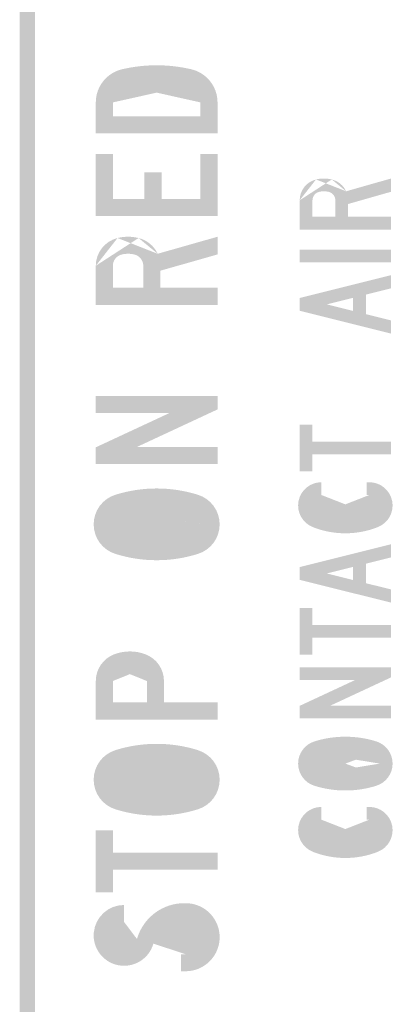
# Model space of a CAD drawing. Header units: inches. Extents: x 0 to 8.5, y 0 to 11.
# Tile 7 of 10: x 2.596 to 3.138, y 6.897 to 8.322. Entities that reach past the tile are written whole.
import ezdxf

# ---------------------------------------------------------------- set-up
doc = ezdxf.new("R2010")
doc.units = ezdxf.units.IN
doc.header["$LTSCALE"] = 0.5
doc.header["$MEASUREMENT"] = 0
doc.layers.get('0').update_dxf_attribs({"linetype": 'CONTINUOUS'})
doc.layers.add('C-ROAD-SIGN', color=1, linetype='CONTINUOUS', lineweight=25)

# ---------------------------------------------------------------- blocks, each defined once
blk = doc.blocks.new('GSDIVH_1')
at = {"extrusion": (0, 0, -1)}
blk.add_solid([(0, 0.04166666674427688), (0, 0), (-3.25, 0.04166666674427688), (-3.25, 0)], dxfattribs=at)
blk = doc.blocks.new('GSPANL_1')
blk.add_blockref('GSDIVH_1', (-1.625, -0.02083333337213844))
blk = doc.blocks.new('C_US_1')
h = blk.add_hatch(color=256)
edge = h.paths.add_edge_path()
edge.add_line((6.999957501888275, 15), (0, 15))
edge.add_line((0, 15), (0, 13.125))
edge.add_ellipse((13.99991500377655, 13.125), major_axis=(0, 14.00000000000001), ratio=0.9999939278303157, start_angle=90, end_angle=260.5313333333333)
edge.add_ellipse((7.749952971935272, 13.59471550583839), major_axis=(0, 20.25000000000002), ratio=0.9999939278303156, start_angle=262.1297694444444, end_angle=344.2259361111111)
edge.add_ellipse((14.74991044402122, 38.375), major_axis=(0, 5.500000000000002), ratio=0.9999939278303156, start_angle=-90, end_angle=164.2259361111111, ccw=False)
edge.add_line((20.24987706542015, 38.375), (27.2498345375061, 38.375))
edge.add_ellipse((14.74991044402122, 38.375), major_axis=(0, 12.5), ratio=0.9999939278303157, start_angle=270, end_angle=524.2259361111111)
edge.add_ellipse((7.749952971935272, 13.59471550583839), major_axis=(0, 13.25000000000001), ratio=0.9999939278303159, start_angle=262.5804166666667, end_angle=344.2259361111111, ccw=False)
edge.add_ellipse((13.99991500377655, 13.125), major_axis=(0, 7.000000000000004), ratio=0.9999939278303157, start_angle=90, end_angle=259.7856611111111, ccw=False)
edge.add_line((6.999957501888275, 13.125), (6.999957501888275, 15))
blk = doc.blocks.new('C_UT_7')
blk.add_hatch(color=256).paths.add_polyline_path([(9.249998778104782, 0), (9.249998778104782, 43), (0, 43), (0, 50), (25.49999663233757, 50), (25.49999663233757, 43), (16.24999788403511, 43), (16.24999788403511, 0)])
blk = doc.blocks.new('C_UO_7')
h = blk.add_hatch(color=256)
edge = h.paths.add_edge_path()
edge.add_ellipse((14.74999833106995, 11.875), major_axis=(0, 5.75000000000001), ratio=0.9999998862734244, start_angle=107.32827222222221, end_angle=180, ccw=False)
edge.add_ellipse((56.81639981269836, 25), major_axis=(0, 49.81640625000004), ratio=0.9999998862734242, start_angle=72.67173055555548, end_angle=107.32827222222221, ccw=False)
edge.add_ellipse((14.74999833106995, 38.125), major_axis=(0, 5.75), ratio=0.9999998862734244, start_angle=-72.67173055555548, end_angle=72.67172777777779, ccw=False)
edge.add_ellipse((-27.31640312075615, 25), major_axis=(0, 49.81640625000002), ratio=0.9999998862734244, start_angle=252.6717305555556, end_angle=287.3282722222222, ccw=False)
edge.add_ellipse((14.74999833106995, 11.875), major_axis=(0, 5.750000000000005), ratio=0.9999998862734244, start_angle=180.0249111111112, end_angle=252.6717277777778, ccw=False)
edge.add_line((14.75249832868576, 6.125), (14.75249832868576, -0.875))
edge.add_ellipse((14.74999833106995, 11.875), major_axis=(0, 12.75000000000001), ratio=0.9999998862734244, start_angle=180.0112333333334, end_angle=252.6717277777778)
edge.add_ellipse((-27.31640312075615, 25), major_axis=(0, 56.81640624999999), ratio=0.9999998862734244, start_angle=252.6717277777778, end_angle=287.3282694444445)
edge.add_ellipse((14.74999833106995, 38.125), major_axis=(0, 12.75), ratio=0.9999998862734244, start_angle=287.3282722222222, end_angle=432.6717305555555)
edge.add_ellipse((56.81639981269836, 25), major_axis=(0, 56.81640625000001), ratio=0.9999998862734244, start_angle=72.67172777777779, end_angle=107.3282694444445)
edge.add_ellipse((14.74999833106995, 11.875), major_axis=(0, 12.75), ratio=0.9999998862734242, start_angle=107.3282722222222, end_angle=180)
edge.add_line((14.74999833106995, -0.875), (14.74999833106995, 6.125))
blk = doc.blocks.new('C_UP_1')
h = blk.add_hatch(color=256)
edge = h.paths.add_edge_path()
edge.add_line((15.83090388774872, 29), (7.002457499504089, 29))
edge.add_line((7.002457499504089, 29), (7.002457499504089, 22))
edge.add_line((7.002457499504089, 22), (15.83090388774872, 22))
edge.add_ellipse((15.83085578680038, 33.75), major_axis=(0, 11.75), ratio=0.9999939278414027, start_angle=180, end_angle=248.8998027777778)
edge.add_ellipse((9.999939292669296, 36), major_axis=(0, 17.99999999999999), ratio=0.9999939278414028, start_angle=248.8998027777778, end_angle=291.1001944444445)
edge.add_ellipse((15.83085578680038, 38.25), major_axis=(0, 11.75000000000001), ratio=0.9999939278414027, start_angle=291.1001972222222, end_angle=360)
edge.add_line((15.83090388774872, 50), (2.980232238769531e-08, 50))
edge.add_line((2.980232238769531e-08, 50), (2.980232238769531e-08, 0))
edge.add_line((2.980232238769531e-08, 0), (6.999957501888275, 0))
edge.add_line((6.999957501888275, 0), (6.999957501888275, 43))
edge.add_line((6.999957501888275, 43), (15.83090388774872, 43))
edge.add_ellipse((15.83085578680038, 38.25), major_axis=(0, 4.750000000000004), ratio=0.999993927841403, start_angle=291.1001972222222, end_angle=360, ccw=False)
edge.add_ellipse((9.999939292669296, 36), major_axis=(0, 11.00000000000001), ratio=0.9999939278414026, start_angle=248.8998055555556, end_angle=291.1001972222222, ccw=False)
edge.add_ellipse((15.83085578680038, 33.75), major_axis=(0, 4.750000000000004), ratio=0.999993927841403, start_angle=180, end_angle=248.89980277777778, ccw=False)
blk = doc.blocks.new('GSWD2_8')
at = {"xscale": 0.006666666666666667, "yscale": 0.006666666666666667, "zscale": 0.006666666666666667}
for name, p in [('C_US_1', (0, 0)), ('C_UT_7', (0.216666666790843, 0)), ('C_UO_7', (0.4266666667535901, 0)), ('C_UP_1', (0.6900000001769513, 0))]:
    blk.add_blockref(name, p, dxfattribs=at)
blk = doc.blocks.new('C_UO_8')
h = blk.add_hatch(color=256)
edge = h.paths.add_edge_path()
edge.add_ellipse((14.74999830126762, 11.875), major_axis=(0, 5.75000000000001), ratio=0.9999998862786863, start_angle=107.32827222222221, end_angle=180, ccw=False)
edge.add_ellipse((56.81639978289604, 25), major_axis=(0, 49.81640625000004), ratio=0.9999998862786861, start_angle=72.67173055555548, end_angle=107.32827222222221, ccw=False)
edge.add_ellipse((14.74999830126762, 38.125), major_axis=(0, 5.75), ratio=0.9999998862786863, start_angle=-72.67173055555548, end_angle=72.67172777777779, ccw=False)
edge.add_ellipse((-27.31640315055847, 25), major_axis=(0, 49.81640625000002), ratio=0.9999998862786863, start_angle=252.6717305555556, end_angle=287.3282722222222, ccw=False)
edge.add_ellipse((14.74999830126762, 11.875), major_axis=(0, 5.750000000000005), ratio=0.9999998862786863, start_angle=180.0249111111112, end_angle=252.6717277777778, ccw=False)
edge.add_line((14.75249829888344, 6.125), (14.75249829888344, -0.875))
edge.add_ellipse((14.74999830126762, 11.875), major_axis=(0, 12.75000000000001), ratio=0.9999998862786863, start_angle=180.0112333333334, end_angle=252.6717277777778)
edge.add_ellipse((-27.31640315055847, 25), major_axis=(0, 56.81640624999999), ratio=0.9999998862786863, start_angle=252.6717277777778, end_angle=287.3282694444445)
edge.add_ellipse((14.74999830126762, 38.125), major_axis=(0, 12.75), ratio=0.9999998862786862, start_angle=287.3282722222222, end_angle=432.6717305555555)
edge.add_ellipse((56.81639978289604, 25), major_axis=(0, 56.81640625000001), ratio=0.9999998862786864, start_angle=72.67172777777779, end_angle=107.3282694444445)
edge.add_ellipse((14.74999830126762, 11.875), major_axis=(0, 12.75), ratio=0.9999998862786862, start_angle=107.3282722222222, end_angle=180)
edge.add_line((14.74999830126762, -0.875), (14.74999830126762, 6.125))
blk = doc.blocks.new('C_UN_5')
blk.add_hatch(color=256).paths.add_polyline_path([(2.980232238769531e-08, 0), (2.980232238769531e-08, 50), (6.914958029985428, 50), (20.99987250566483, 19.78524999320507), (20.99987250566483, 50), (27.9998300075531, 50), (27.9998300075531, 0), (22.4998634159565, 0), (6.999957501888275, 33.25), (6.999957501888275, 0)])
blk = doc.blocks.new('GSWD2_9')
at = {"xscale": 0.006666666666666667, "yscale": 0.006666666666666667, "zscale": 0.006666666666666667}
for name, p in [('C_UO_8', (0, 0)), ('C_UN_5', (0.2633333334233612, 0))]:
    blk.add_blockref(name, p, dxfattribs=at)
blk = doc.blocks.new('C_UR_6')
h = blk.add_hatch(color=256)
edge = h.paths.add_edge_path()
edge.add_ellipse((16.06732860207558, 35.25), major_axis=(0, 4.750000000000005), ratio=0.9999998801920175, start_angle=180, end_angle=256.1134583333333)
edge.add_ellipse((9.999998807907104, 36.75), major_axis=(0, 11.00000000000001), ratio=0.9999998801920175, start_angle=256.1134583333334, end_angle=283.8865388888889)
edge.add_ellipse((16.06732860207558, 38.25), major_axis=(0, 4.749999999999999), ratio=0.9999998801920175, start_angle=283.8865416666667, end_angle=360)
edge.add_line((16.06724807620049, 43), (6.999999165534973, 43))
edge.add_line((6.999999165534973, 43), (6.999999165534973, 0))
edge.add_line((6.999999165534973, 0), (0, 0))
edge.add_line((0, 0), (0, 50))
edge.add_line((0, 50), (16.06724807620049, 50))
edge.add_ellipse((16.06732860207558, 38.25), major_axis=(0, 11.75), ratio=0.9999998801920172, start_angle=283.8865416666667, end_angle=360, ccw=False)
edge.add_ellipse((9.999998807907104, 36.75), major_axis=(0, 18.00000000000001), ratio=0.9999998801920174, start_angle=256.1134611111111, end_angle=283.8865416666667, ccw=False)
edge.add_ellipse((16.06732860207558, 35.25), major_axis=(0, 11.75), ratio=0.9999998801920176, start_angle=204.8220638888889, end_angle=256.11345833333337, ccw=False)
edge.add_line((20.99999749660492, 24.58550000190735), (27.99999666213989, 0))
edge.add_line((27.99999666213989, 0), (20.72174754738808, 0))
edge.add_line((20.72174754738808, 0), (14.03074833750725, 23.5))
edge.add_line((14.03074833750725, 23.5), (7.002499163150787, 23.5))
edge.add_line((7.002499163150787, 23.5), (7.002499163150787, 30.5))
edge.add_line((7.002499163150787, 30.5), (16.06724807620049, 30.5))
edge.add_line((16.06724807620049, 30.5), (16.06724807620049, 30.5))
blk = doc.blocks.new('C_UE_1')
blk.add_hatch(color=256).paths.add_polyline_path([(-2.980232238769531e-08, 0), (-2.980232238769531e-08, 50), (25.49982994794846, 50), (25.49982994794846, 43), (6.999953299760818, 43), (6.999953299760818, 30), (17.95363026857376, 30), (17.95363026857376, 23), (6.999953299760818, 23), (6.999953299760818, 7), (25.49982994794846, 7), (25.49982994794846, 0)])
blk = doc.blocks.new('C_UD_1')
h = blk.add_hatch(color=256)
edge = h.paths.add_edge_path()
edge.add_line((7.002499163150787, 7), (7.002499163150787, 0))
edge.add_line((7.002499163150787, 0), (12.73599848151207, 0))
edge.add_ellipse((12.73610755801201, 14), major_axis=(0, 13.99999999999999), ratio=0.9999998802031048, start_angle=180, end_angle=256.8910111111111)
edge.add_ellipse((-34.49999582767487, 25), major_axis=(0, 62.50000000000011), ratio=0.9999998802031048, start_angle=256.8910111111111, end_angle=283.1089916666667)
edge.add_ellipse((12.73610755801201, 36), major_axis=(0, 14), ratio=0.9999998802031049, start_angle=283.1089888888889, end_angle=360.0000000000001)
edge.add_line((12.73599848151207, 50), (0, 50))
edge.add_line((0, 50), (0, 0))
edge.add_line((0, 0), (6.999999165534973, 0))
edge.add_line((6.999999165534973, 0), (6.999999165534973, 43))
edge.add_line((6.999999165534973, 43), (12.73599848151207, 43))
edge.add_ellipse((12.73610755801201, 36), major_axis=(0, 6.999999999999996), ratio=0.9999998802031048, start_angle=283.1089888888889, end_angle=360, ccw=False)
edge.add_ellipse((-34.49999582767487, 25), major_axis=(0, 55.50000000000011), ratio=0.9999998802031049, start_angle=256.8910083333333, end_angle=283.1089888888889, ccw=False)
edge.add_ellipse((12.73610755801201, 14), major_axis=(0, 6.99999999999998), ratio=0.9999998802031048, start_angle=180, end_angle=256.8910111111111, ccw=False)
edge.add_line((12.73599848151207, 7), (7.002499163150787, 7))
blk = doc.blocks.new('GSWD2_10')
at = {"xscale": 0.006666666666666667, "yscale": 0.006666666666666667, "zscale": 0.006666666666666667}
for name, p in [('C_UR_6', (0, 0)), ('C_UE_1', (0.2433333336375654, 0)), ('C_UD_1', (0.470000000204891, 0))]:
    blk.add_blockref(name, p, dxfattribs=at)
blk = doc.blocks.new('GSSTRG_6')
for name, p in [('GSWD2_8', (0, 0)), ('GSWD2_9', (1.126666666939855, 0)), ('GSWD2_10', (1.826666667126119, 0))]:
    blk.add_blockref(name, p)
blk = doc.blocks.new('C_UC_6')
h = blk.add_hatch(color=256)
edge = h.paths.add_edge_path()
edge.add_ellipse((15.24998143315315, 11.875), major_axis=(0, 5.750000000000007), ratio=0.9999987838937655, start_angle=111.56859444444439, end_angle=270, ccw=False)
edge.add_ellipse((48.45306605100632, 25), major_axis=(0, 41.45312499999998), ratio=0.9999987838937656, start_angle=68.43140277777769, end_angle=111.56859444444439, ccw=False)
edge.add_ellipse((15.24998143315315, 38.125), major_axis=(0, 5.75), ratio=0.9999987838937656, start_angle=-90, end_angle=68.43140555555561, ccw=False)
edge.add_line((20.99997442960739, 38.125), (27.99996593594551, 38.125))
edge.add_ellipse((15.24998143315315, 38.125), major_axis=(0, 12.75), ratio=0.9999987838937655, start_angle=270, end_angle=428.4314055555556)
edge.add_ellipse((48.45306605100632, 25), major_axis=(0, 48.453125), ratio=0.9999987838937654, start_angle=68.43140555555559, end_angle=111.5685972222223)
edge.add_ellipse((15.24998143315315, 11.875), major_axis=(0, 12.75), ratio=0.9999987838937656, start_angle=111.5685944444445, end_angle=270)
edge.add_line((27.99996593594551, 11.875), (27.99996593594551, 13.25))
edge.add_line((27.99996593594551, 13.25), (20.99997442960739, 13.25))
edge.add_line((20.99997442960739, 13.25), (20.99997442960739, 11.875))
blk = doc.blocks.new('C_UO_9')
h = blk.add_hatch(color=256)
edge = h.paths.add_edge_path()
edge.add_ellipse((14.74998295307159, 11.875), major_axis=(0, 5.750000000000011), ratio=0.9999988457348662, start_angle=107.32827222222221, end_angle=180, ccw=False)
edge.add_ellipse((56.81634065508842, 25), major_axis=(0, 49.81640625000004), ratio=0.9999988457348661, start_angle=72.67173055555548, end_angle=107.32827222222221, ccw=False)
edge.add_ellipse((14.74998295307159, 38.125), major_axis=(0, 5.75), ratio=0.9999988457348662, start_angle=-72.67173055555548, end_angle=72.67172777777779, ccw=False)
edge.add_ellipse((-27.31637477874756, 25), major_axis=(0, 49.81640625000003), ratio=0.9999988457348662, start_angle=252.6717305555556, end_angle=287.3282722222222, ccw=False)
edge.add_ellipse((14.74998295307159, 11.875), major_axis=(0, 5.750000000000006), ratio=0.9999988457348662, start_angle=180.0249111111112, end_angle=252.6717277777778, ccw=False)
edge.add_line((14.75248295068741, 6.125), (14.75248295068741, -0.875))
edge.add_ellipse((14.74998295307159, 11.875), major_axis=(0, 12.75000000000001), ratio=0.9999988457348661, start_angle=180.0112333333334, end_angle=252.6717277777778)
edge.add_ellipse((-27.31637477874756, 25), major_axis=(0, 56.81640624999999), ratio=0.9999988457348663, start_angle=252.6717277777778, end_angle=287.3282694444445)
edge.add_ellipse((14.74998295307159, 38.125), major_axis=(0, 12.75), ratio=0.9999988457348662, start_angle=287.3282722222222, end_angle=432.6717305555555)
edge.add_ellipse((56.81634065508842, 25), major_axis=(0, 56.81640625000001), ratio=0.9999988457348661, start_angle=72.67172777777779, end_angle=107.3282694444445)
edge.add_ellipse((14.74998295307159, 11.875), major_axis=(0, 12.75), ratio=0.9999988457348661, start_angle=107.3282722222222, end_angle=180)
edge.add_line((14.74998295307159, -0.875), (14.74998295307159, 6.125))
blk = doc.blocks.new('C_UN_6')
blk.add_hatch(color=256).paths.add_polyline_path([(-5.960464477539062e-08, 0), (-5.960464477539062e-08, 50), (6.914991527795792, 50), (20.99997439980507, 19.78524997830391), (20.99997439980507, 50), (27.99996590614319, 50), (27.99996590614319, 0), (22.4999725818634, 0), (6.999991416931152, 33.25), (6.999991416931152, 0)])
blk = doc.blocks.new('C_UT_8')
blk.add_hatch(color=256).paths.add_polyline_path([(9.249987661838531, 0), (9.249987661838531, 43), (0, 43), (0, 50), (25.49996596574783, 50), (25.49996596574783, 43), (16.2499783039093, 43), (16.2499783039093, 0)])
blk = doc.blocks.new('C_UA_6')
blk.add_hatch(color=256).paths.add_polyline_path([(-2.980232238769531e-08, 0), (12.49998667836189, 50), (19.4999792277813, 50), (31.99996593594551, 0), (24.78447359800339, 0), (21.34697726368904, 13.75), (16.00248298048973, 13.75), (16.00248298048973, 20.75), (19.59697911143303, 20.75), (15.99998295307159, 35.13824999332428), (12.40298679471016, 20.75), (15.99998295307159, 20.75), (15.99998295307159, 13.75), (10.65298864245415, 13.75), (7.215492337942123, 0)])
blk = doc.blocks.new('C_UC_7')
h = blk.add_hatch(color=256)
edge = h.paths.add_edge_path()
edge.add_ellipse((15.24998146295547, 11.875), major_axis=(0, 5.750000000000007), ratio=0.99999878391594, start_angle=111.56859444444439, end_angle=270, ccw=False)
edge.add_ellipse((48.45306608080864, 25), major_axis=(0, 41.45312499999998), ratio=0.9999987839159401, start_angle=68.43140277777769, end_angle=111.56859444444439, ccw=False)
edge.add_ellipse((15.24998146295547, 38.125), major_axis=(0, 5.75), ratio=0.9999987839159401, start_angle=-90, end_angle=68.43140555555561, ccw=False)
edge.add_line((20.99997445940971, 38.125), (27.99996596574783, 38.125))
edge.add_ellipse((15.24998146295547, 38.125), major_axis=(0, 12.75), ratio=0.99999878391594, start_angle=270, end_angle=428.4314055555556)
edge.add_ellipse((48.45306608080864, 25), major_axis=(0, 48.453125), ratio=0.99999878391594, start_angle=68.43140555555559, end_angle=111.5685972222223)
edge.add_ellipse((15.24998146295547, 11.875), major_axis=(0, 12.75), ratio=0.99999878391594, start_angle=111.5685944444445, end_angle=270)
edge.add_line((27.99996596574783, 11.875), (27.99996596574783, 13.25))
edge.add_line((27.99996596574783, 13.25), (20.99997445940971, 13.25))
edge.add_line((20.99997445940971, 13.25), (20.99997445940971, 11.875))
blk = doc.blocks.new('C_UT_9')
blk.add_hatch(color=256).paths.add_polyline_path([(9.249987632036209, 0), (9.249987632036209, 43), (-2.980232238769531e-08, 43), (-2.980232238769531e-08, 50), (25.49996593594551, 50), (25.49996593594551, 43), (16.24997827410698, 43), (16.24997827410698, 0)])
blk = doc.blocks.new('C_UA_7')
blk.add_hatch(color=256).paths.add_polyline_path([(-2.980232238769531e-08, 0), (12.49998667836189, 50), (19.4999792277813, 50), (31.99996593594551, 0), (24.78447359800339, 0), (21.34697726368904, 13.75), (16.00248298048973, 13.75), (16.00248298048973, 20.75), (19.59697911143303, 20.75), (15.99998295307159, 35.13824999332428), (12.40298679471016, 20.75), (15.99998295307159, 20.75), (15.99998295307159, 13.75), (10.65298864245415, 13.75), (7.215492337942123, 0)])
blk = doc.blocks.new('C_UI_5')
at = {"extrusion": (0, 0, -1)}
blk.add_solid([(2.980232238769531e-08, 50), (-6.999965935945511, 50), (2.980232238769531e-08, 0), (-6.999965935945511, 0)], dxfattribs=at)
blk = doc.blocks.new('C_UR_7')
h = blk.add_hatch(color=256)
edge = h.paths.add_edge_path()
edge.add_ellipse((16.06731098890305, 35.25), major_axis=(0, 4.750000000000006), ratio=0.9999987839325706, start_angle=180, end_angle=256.1134583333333)
edge.add_ellipse((9.999987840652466, 36.75), major_axis=(0, 11.00000000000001), ratio=0.9999987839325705, start_angle=256.1134583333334, end_angle=283.8865388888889)
edge.add_ellipse((16.06731098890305, 38.25), major_axis=(0, 4.749999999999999), ratio=0.9999987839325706, start_angle=283.8865416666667, end_angle=360)
edge.add_line((16.06723046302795, 43), (6.999991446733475, 43))
edge.add_line((6.999991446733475, 43), (6.999991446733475, 0))
edge.add_line((6.999991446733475, 0), (0, 0))
edge.add_line((0, 0), (0, 50))
edge.add_line((0, 50), (16.06723046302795, 50))
edge.add_ellipse((16.06731098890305, 38.25), major_axis=(0, 11.75), ratio=0.9999987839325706, start_angle=283.8865416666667, end_angle=360, ccw=False)
edge.add_ellipse((9.999987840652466, 36.75), major_axis=(0, 18.00000000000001), ratio=0.9999987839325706, start_angle=256.1134611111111, end_angle=283.8865416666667, ccw=False)
edge.add_ellipse((16.06731098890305, 35.25), major_axis=(0, 11.75), ratio=0.9999987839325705, start_angle=204.8220638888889, end_angle=256.11345833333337, ccw=False)
edge.add_line((20.99997442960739, 24.58550000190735), (27.99996593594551, 0))
edge.add_line((27.99996593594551, 0), (20.72172477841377, 0))
edge.add_line((20.72172477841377, 0), (14.03073289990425, 23.5))
edge.add_line((14.03073289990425, 23.5), (7.002491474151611, 23.5))
edge.add_line((7.002491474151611, 23.5), (7.002491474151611, 30.5))
edge.add_line((7.002491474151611, 30.5), (16.06723046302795, 30.5))
edge.add_line((16.06723046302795, 30.5), (16.06723046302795, 30.5))
blk = doc.blocks.new('GSWD2_11')
at = {"xscale": 0.005, "yscale": 0.005, "zscale": 0.005}
for name, p in [('C_UC_6', (0, 0)), ('C_UO_9', (0.18500000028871, 0)), ('C_UN_6', (0.3825000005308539, 0)), ('C_UT_8', (0.5575000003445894, 0)), ('C_UA_6', (0.7000000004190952, 0)), ('C_UC_7', (0.8900000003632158, 0)), ('C_UT_9', (1.060000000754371, 0)), ('C_UA_7', (1.437500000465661, 0)), ('C_UI_5', (1.632500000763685, 0)), ('C_UR_7', (1.722500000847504, 0))]:
    blk.add_blockref(name, p, dxfattribs=at)
blk = doc.blocks.new('GSSTRG_7')
blk.add_blockref('GSWD2_11', (0, 0))

msp = doc.modelspace()

# ---------------------------------------------------------------- block references
at = {"layer": 'C-ROAD-SIGN', "xscale": 0.5279999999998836, "yscale": 0.5279999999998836, "zscale": 0.5279999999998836, "rotation": 90}
for name, p in [('GSPANL_1', (2.607399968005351, 7.600979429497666)), ('GSSTRG_6', (2.882399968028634, 6.945291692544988)), ('GSSTRG_7', (3.133199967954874, 7.109205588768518))]:
    msp.add_blockref(name, p, dxfattribs=at)

doc.saveas('drawing.dxf')
